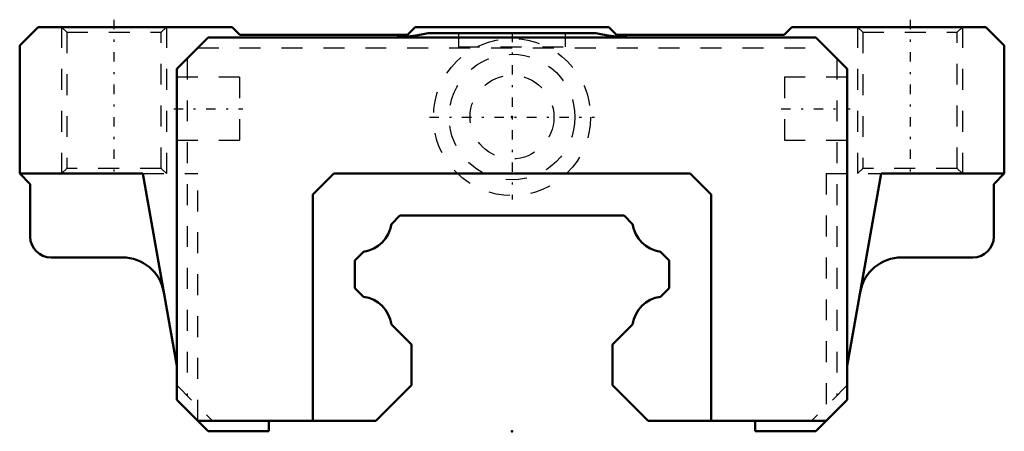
# Model space of a CAD drawing. Header units: millimetres. Extents: x -23.5 to 23.5, y 0 to 19.6.
import ezdxf

# ---------------------------------------------------------------- set-up
doc = ezdxf.new("R2010")
doc.units = ezdxf.units.MM
doc.linetypes.add('Center', pattern=[1.5, 0.45, -0.5, 0.05, -0.5])
doc.linetypes.add('Dashed', pattern=[2, 1, -1])
for name, color, linetype, lineweight in [('2d ConnectionPoints', 7, 'Continuous', 50), ('AM_0', 7, 'Continuous', 50), ('AM_5', 3, 'Continuous', 25), ('AM_7', 7, 'Center', 25), ('AM_9', 6, 'Dashed', 25)]:
    doc.layers.add(name, color=color, linetype=linetype, lineweight=lineweight)

# ---------------------------------------------------------------- blocks, each defined once
blk = doc.blocks.new('1_l0xej5pjdqr7esu6w4cs4v0sa________0_in_HSR15LC1SS_GK__BLOCK_1PB1021B__2')
at = {"layer": 'AM_7'}
blk.add_line((-3.9375, 15), (3.9375, 15), dxfattribs=at)
at = {"layer": 'AM_9'}
for radius in [3.75, 3, 2]:
    blk.add_circle((0, 15), radius, dxfattribs=at)
blk = doc.blocks.new('2_HSR15LCSSPB1021B11_S_0_in_HSR15LC1SS_GK__BLOCK_1PB1021B__2')
at = {"layer": 'AM_0'}
for p, q in [((-22.62, 19.3), (-23.5, 18.42)), ((-13.36, 19.3), (-22.62, 19.3)), ((-12.99, 18.93), (-13.36, 19.3)), ((-4.62, 19.3), (-4.99, 18.93)), ((4.62, 19.3), (-4.62, 19.3)), ((4.99, 18.93), (4.62, 19.3)), ((13.36, 19.3), (12.99, 18.93)), ((22.62, 19.3), (13.36, 19.3)), ((23.5, 18.42), (22.62, 19.3)), ((-16, 17.3), (-14.5, 18.8)), ((-14.5, 18.8), (14.5, 18.8)), ((-4.99, 18.93), (-12.99, 18.93)), ((4, 19), (-4, 19)), ((12.99, 18.93), (4.99, 18.93)), ((14.5, 18.8), (16, 17.3)), ((-23.5, 18.42), (-23.5, 12.3)), ((23.5, 12.3), (23.5, 18.42)), ((-16, 17.3), (-16, 1.5)), ((16, 1.5), (16, 17.3)), ((-23.5, 12.3), (-23, 11.8)), ((-17.618, 12.3), (-23.5, 12.3)), ((-17.618, 12.3), (-16, 3.122)), ((-8.5, 12.3), (-9.5, 11.3)), ((8.5, 12.3), (-8.5, 12.3)), ((9.5, 11.3), (8.5, 12.3)), ((16, 3.122), (17.618, 12.3)), ((23.5, 12.3), (17.618, 12.3)), ((23, 11.8), (23.5, 12.3)), ((-23, 11.8), (-23, 9.3)), ((23, 9.3), (23, 11.8)), ((-9.5, 11.3), (-9.5, 0.5)), ((9.5, 0.5), (9.5, 11.3)), ((-5.35, 10.3), (-5.755, 9.895)), ((5.35, 10.3), (-5.35, 10.3)), ((5.755, 9.895), (5.35, 10.3)), ((-7.082, 8.568), (-7.5, 8.15)), ((7.5, 8.15), (7.082, 8.568)), ((-22, 8.3), (-18.591, 8.3)), ((-7.5, 8.15), (-7.5, 6.84)), ((7.5, 6.84), (7.5, 8.15)), ((18.591, 8.3), (22, 8.3)), ((-7.5, 6.84), (-7.085, 6.425)), ((7.085, 6.425), (7.5, 6.84)), ((-5.755, 5.095), (-4.8, 4.14)), ((4.8, 4.14), (5.755, 5.095)), ((-4.8, 4.14), (-4.8, 2.2)), ((4.8, 2.2), (4.8, 4.14)), ((-4.8, 2.2), (-6.5, 0.5)), ((4.8, 2.2), (6.5, 0.5)), ((-16, 1.5), (-14.5, 0)), ((14.5, 0), (16, 1.5)), ((-15, 0.5), (-6.5, 0.5)), ((-11.6, 0), (-11.6, 0.5)), ((6.5, 0.5), (15, 0.5)), ((11.6, 0.5), (11.6, 0)), ((-14.5, 0), (-11.6, 0)), ((11.6, 0), (14.5, 0))]:
    blk.add_line(p, q, dxfattribs=at)
for centre, radius, start, end in [((-5.99, 28.8), 10, 270, 281.4783), ((5.99, 28.8), 10, 258.5217, 270), ((-7.3, 10.113), 1.56, 278.0463, 351.9537), ((7.3, 10.113), 1.56, 188.0463, 261.9537), ((-22, 9.3), 1, 180, 270), ((22, 9.3), 1, 270, 360), ((-18.591, 6.3), 2, 9.9998, 90), ((18.591, 6.3), 2, 90, 170.0002), ((-7.3, 4.88), 1.56, 7.9169, 82.0831), ((7.3, 4.88), 1.56, 97.9169, 172.0831)]:
    blk.add_arc(centre, radius, start, end, dxfattribs=at)
at = {"layer": 'AM_5', "linetype": 'Dashed'}
for p, q in [((-21.5, 19.3), (-21.5, 12.3)), ((-16.5, 19.3), (-16.5, 12.3)), ((16.5, 19.3), (16.5, 12.3)), ((21.5, 19.3), (21.5, 12.3))]:
    blk.add_line(p, q, dxfattribs=at)
at = {"layer": 'AM_7'}
for p, q in [((-19, 19.65), (-19, 11.95)), ((19, 19.65), (19, 11.95)), ((0, 19.032), (0, 11.062)), ((-16.15, 15.4), (-12.85, 15.4)), ((12.85, 15.4), (16.15, 15.4))]:
    blk.add_line(p, q, dxfattribs=at)
at = {"layer": 'AM_9'}
for p, q in [((-21.5, 19.3), (-21.25, 19.05)), ((-16.75, 19.05), (-16.5, 19.3)), ((16.5, 19.3), (16.75, 19.05)), ((21.25, 19.05), (21.5, 19.3)), ((-21.25, 19.05), (-21.25, 12.55)), ((-21.25, 19.05), (-16.75, 19.05)), ((-16.75, 12.55), (-16.75, 19.05)), ((-2.55, 19), (-2.55, 18.35)), ((2.55, 18.35), (2.55, 19)), ((16.75, 19.05), (16.75, 12.55)), ((16.75, 19.05), (21.25, 19.05)), ((21.25, 12.55), (21.25, 19.05)), ((-2.55, 18.35), (2.55, 18.35)), ((-15, 18.3), (15, 18.3)), ((-15.5, 17.8), (-15.5, 1.7)), ((15.5, 17.8), (15.5, 1.7)), ((-13, 16.9), (-16, 16.9)), ((-13, 16.9), (-13, 13.9)), ((16, 16.9), (13, 16.9)), ((13, 16.9), (13, 13.9)), ((-16, 13.9), (-13, 13.9)), ((13, 13.9), (16, 13.9)), ((-21.25, 12.55), (-21.5, 12.3)), ((-16.75, 12.55), (-21.25, 12.55)), ((-17.618, 12.3), (-15, 12.3)), ((-16.5, 12.3), (-16.75, 12.55)), ((-15, 0.5), (-15, 12.3)), ((15, 12.3), (15, 0.5)), ((15, 12.3), (17.618, 12.3)), ((16.75, 12.55), (16.5, 12.3)), ((21.25, 12.55), (16.75, 12.55)), ((21.5, 12.3), (21.25, 12.55)), ((-16, 2.2), (-14.3, 0.5)), ((16, 2.2), (14.3, 0.5))]:
    blk.add_line(p, q, dxfattribs=at)

msp = doc.modelspace()

# ---------------------------------------------------------------- linework, layer by layer
at = {"layer": '2d ConnectionPoints'}
for p in [(0, 15), (0, 15), (0, 0)]:
    msp.add_point(p, dxfattribs=at)

# ---------------------------------------------------------------- block references
for name in ['2_HSR15LCSSPB1021B11_S_0_in_HSR15LC1SS_GK__BLOCK_1PB1021B__2', '1_l0xej5pjdqr7esu6w4cs4v0sa________0_in_HSR15LC1SS_GK__BLOCK_1PB1021B__2']:
    msp.add_blockref(name, (0, 0))

doc.saveas('drawing.dxf')
